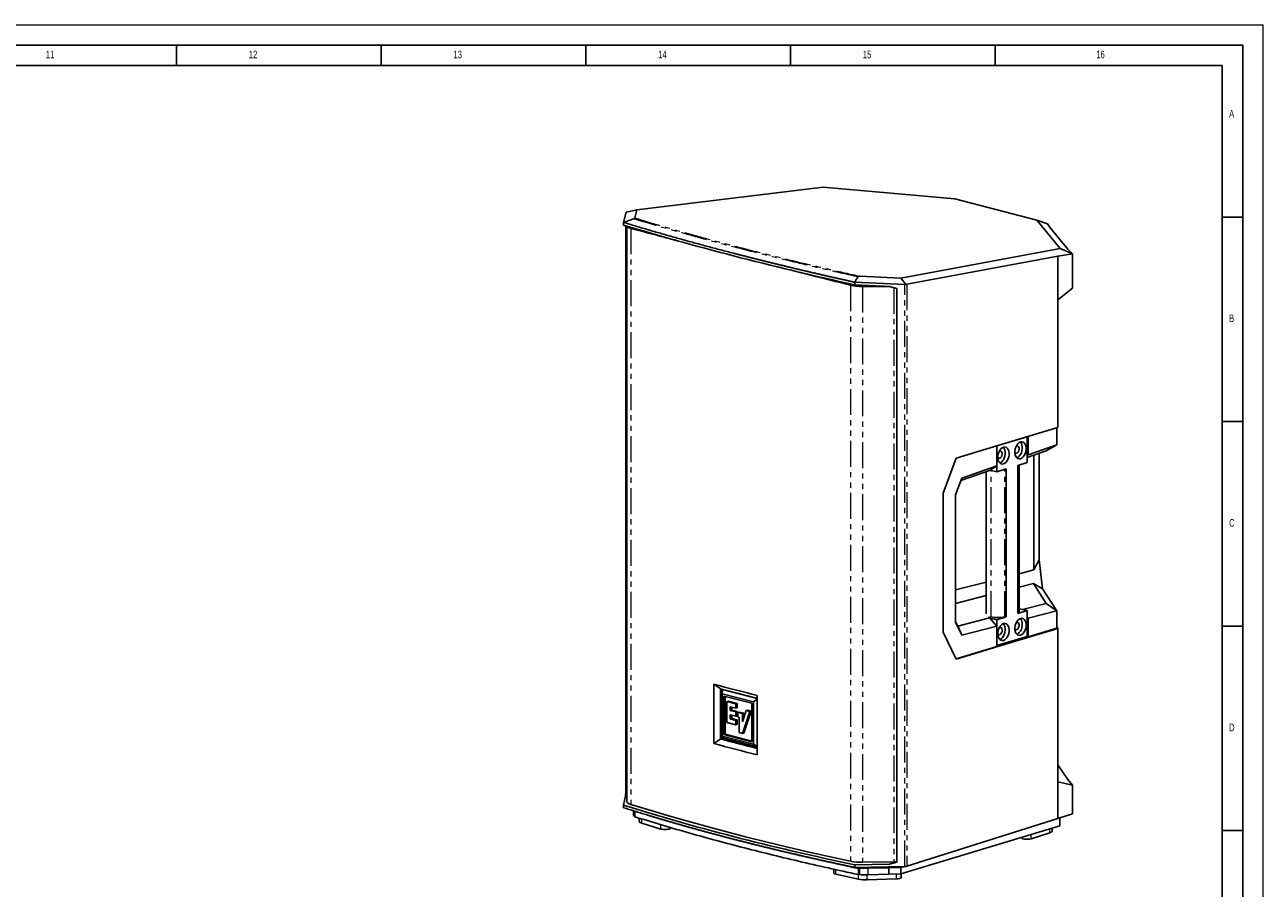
# Model space of a CAD drawing. Header units: millimetres. Extents: x 0 to 841, y 0 to 594.
# Tile 22 of 22: x 538 to 841, y 383 to 594. Entities that reach past the tile are written whole.
import ezdxf

# ---------------------------------------------------------------- set-up
doc = ezdxf.new("R2010")
doc.units = ezdxf.units.MM
doc.linetypes.add('PHANTOM', pattern=[12.7, 6.35, -1.27, 1.27, -1.27, 1.27, -1.27])
doc.layers.add('FORMAT', color=7, linetype='Continuous')
doc.styles.add('SLDTEXTSTYLE0', font='TXT', dxfattribs={"width": 0.75})

msp = doc.modelspace()

# ---------------------------------------------------------------- linework, layer by layer
at = {"color": 7, "linetype": 'Continuous', "lineweight": 18}
for p in [(0.000004, 594.00001), (841.000004, 0.00001)]:
    msp.add_line(p, (841.000004, 594.00001), dxfattribs=at)
at = {"color": 7, "linetype": 'Continuous', "lineweight": 25}
for p, q in [((733.526179, 554.303823), (687.992771, 548.776632)), ((765.661874, 551.414415), (733.526179, 554.303823)), ((785.683002, 546.232566), (765.661874, 551.414415)), ((684.744478, 545.673608), (685.377872, 548.15464)), ((685.443606, 548.22268), (687.992771, 548.776632)), ((687.992771, 548.776632), (687.480304, 546.769272)), ((684.744478, 545.673608), (684.744478, 545.026328)), ((685.274244, 544.865233), (685.274244, 406.448885)), ((685.502534, 544.795987), (685.502534, 404.124649)), ((791.349392, 539.338074), (785.683002, 546.232566)), ((785.683002, 546.232566), (788.315419, 545.343675)), ((788.321227, 545.340499), (788.315419, 545.343675)), ((789.059014, 544.300558), (788.321227, 545.340499)), ((690.266483, 543.385283), (686.783161, 544.320208)), ((789.059014, 544.300558), (793.289119, 539.153644)), ((752.460188, 532.091236), (791.349392, 539.338074)), ((791.349392, 539.338074), (794.377502, 537.97457)), ((794.377502, 537.97457), (793.289119, 539.153644)), ((790.822635, 537.42903), (753.932527, 530.554716)), ((790.822635, 537.42903), (794.37899, 537.970972)), ((790.822635, 537.42903), (790.822635, 526.74069)), ((794.37899, 537.970972), (794.377502, 537.97457)), ((794.37899, 537.970972), (794.37899, 529.629305)), ((740.401102, 530.442864), (733.834836, 532.088594)), ((753.459973, 530.533696), (741.195169, 531.063094)), ((741.195169, 531.063094), (741.195169, 530.415814)), ((749.648674, 530.050927), (741.195169, 530.415814)), ((742.536951, 532.519564), (752.460188, 532.091236)), ((745.739456, 530.219664), (745.733556, 530.129038)), ((746.359451, 530.124501), (746.371055, 530.192402)), ((746.414842, 530.159461), (746.415797, 530.190471)), ((746.416078, 530.124084), (746.414842, 530.159461)), ((746.463301, 530.172581), (746.463566, 530.188409)), ((746.465816, 530.123718), (746.463301, 530.172581)), ((747.39271, 530.148303), (747.399388, 530.116681)), ((751.453367, 529.496407), (749.648674, 530.050927)), ((752.460188, 532.091236), (753.716089, 530.552461)), ((794.37899, 529.629305), (790.822635, 526.74069)), ((751.453367, 529.496407), (751.453367, 389.320468)), ((790.822635, 495.562684), (790.822635, 526.74069)), ((783.339235, 493.280086), (775.938291, 491.037318)), ((783.769915, 493.42544), (776.141066, 491.113608)), ((783.310916, 493.286346), (783.339235, 493.280086)), ((783.339235, 493.280086), (783.339235, 486.960426)), ((783.56714, 488.859816), (783.56714, 493.363992)), ((790.822635, 495.562684), (783.769915, 493.42544)), ((790.53818, 491.297713), (790.53818, 495.476483)), ((776.141066, 491.113608), (765.998029, 488.039881)), ((775.938291, 486.191872), (775.938291, 491.052159)), ((783.56714, 488.859816), (790.53818, 491.297713)), ((787.981952, 489.866884), (790.536362, 491.295267)), ((790.53818, 491.297713), (790.536362, 491.295267)), ((762.775129, 479.46208), (765.998029, 488.039881)), ((787.981952, 489.866884), (783.339235, 488.243243)), ((783.339235, 488.712988), (783.56714, 488.859816)), ((784.964998, 460.73685), (784.964998, 488.811801)), ((786.220509, 489.250876), (786.220509, 463.223457)), ((774.115483, 485.017533), (767.126382, 482.573319)), ((767.358613, 483.191406), (775.938291, 486.191872)), ((773.342434, 484.747183), (773.342434, 450.002804)), ((775.938291, 486.191872), (774.115483, 485.017533)), ((775.926867, 484.714196), (774.227669, 485.089808)), ((775.926867, 486.184512), (775.926867, 484.714196)), ((778.227812, 485.41147), (775.926867, 484.714196)), ((778.227812, 449.256866), (778.227812, 485.41147)), ((783.339235, 486.960426), (781.03829, 486.263152)), ((781.03829, 450.108548), (781.03829, 486.263152)), ((781.337136, 450.511855), (781.337136, 486.353714)), ((765.819594, 479.095282), (767.358613, 483.191406)), ((762.775129, 445.548458), (762.775129, 479.46208)), ((765.819594, 447.97298), (765.819594, 479.095282)), ((786.220509, 463.223457), (784.964998, 460.73685)), ((787.06847, 456.153937), (786.220509, 463.223457)), ((781.337136, 459.806817), (784.964998, 460.73685)), ((765.819594, 455.828762), (773.342434, 457.757307)), ((784.835657, 457.438105), (781.337136, 456.541229)), ((787.981952, 452.544091), (784.835657, 457.438105)), ((784.835657, 457.438105), (787.06847, 456.153937)), ((773.342434, 454.491719), (765.819594, 452.563175)), ((787.06847, 456.153937), (790.536362, 450.759684)), ((783.339235, 450.805822), (781.337136, 451.248391)), ((782.191235, 451.059591), (787.981952, 452.544091)), ((790.536362, 450.759684), (787.981952, 452.544091)), ((765.819594, 448.119431), (766.371314, 446.985404)), ((767.358613, 444.809619), (765.819594, 447.97298)), ((766.363262, 447.001955), (774.115483, 448.989303)), ((774.548345, 449.285596), (773.769866, 449.086026)), ((773.769866, 449.086026), (774.115483, 448.989303)), ((774.548345, 449.238424), (773.913135, 449.045931)), ((774.115483, 448.989303), (775.938291, 447.009092)), ((775.926867, 448.559592), (774.149344, 448.952518)), ((778.227812, 449.256866), (775.926867, 448.559592)), ((775.926867, 447.021502), (775.926867, 448.559592)), ((778.227812, 449.256866), (777.875295, 449.210003)), ((783.339235, 450.805822), (781.03829, 450.108548)), ((781.03829, 450.108548), (781.161982, 450.205994)), ((783.339235, 444.486162), (783.339235, 450.805822)), ((783.56714, 448.964813), (783.339235, 449.212399)), ((790.53818, 450.751899), (783.56714, 448.964813)), ((783.56714, 444.354365), (783.56714, 448.964813)), ((790.536362, 450.759684), (790.53818, 450.751899)), ((790.53818, 446.466856), (790.53818, 450.751899)), ((765.998029, 438.923981), (762.775129, 445.548458)), ((767.358613, 444.809619), (766.371314, 446.985404)), ((775.938291, 447.009092), (767.358613, 444.809619)), ((775.938291, 442.042532), (775.938291, 447.009092)), ((790.53818, 446.466856), (783.56714, 444.354365)), ((783.769915, 444.309541), (790.822635, 446.446784)), ((790.822635, 446.446784), (790.53818, 446.864317)), ((790.822635, 408.95936), (790.822635, 446.446784)), ((775.938291, 442.042532), (765.95297, 439.016599)), ((765.998029, 438.923981), (776.141066, 441.997708)), ((783.339235, 444.486162), (775.938291, 442.243394)), ((776.141066, 441.997708), (783.769915, 444.309541)), ((783.183883, 444.439085), (783.56714, 444.354365)), ((706.764985, 418.291505), (706.764985, 432.808014)), ((708.39936, 431.677765), (708.386427, 431.692082)), ((708.386427, 431.692082), (708.386427, 419.394072)), ((708.717073, 431.592963), (708.717073, 419.497313)), ((708.84566, 430.485501), (708.865069, 431.519525)), ((716.434022, 428.521488), (708.84566, 430.485501)), ((708.84566, 430.485501), (708.84566, 420.119606)), ((717.363333, 429.320012), (708.865069, 431.519525)), ((709.196231, 429.915878), (716.083451, 428.133334)), ((709.196231, 420.50776), (709.196231, 429.915878)), ((709.537737, 420.605925), (709.537737, 429.827489)), ((717.389153, 430.058277), (717.389153, 415.541768)), ((710.30547, 428.678424), (709.98701, 428.574295)), ((709.98701, 428.574295), (712.136664, 428.017923)), ((709.98701, 423.438287), (709.98701, 428.574295)), ((710.30547, 428.678424), (712.47817, 428.116088)), ((712.136664, 426.963511), (710.800393, 427.309363)), ((710.800393, 427.309363), (710.800393, 426.371163)), ((711.141899, 427.220975), (711.141899, 426.469328)), ((712.47817, 428.116088), (712.136664, 428.017923)), ((712.136664, 428.017923), (712.136664, 426.963511)), ((712.47817, 427.030193), (712.136664, 426.963511)), ((712.47817, 428.116088), (712.47817, 427.030193)), ((716.083451, 428.133334), (716.083451, 418.725216)), ((716.434022, 428.521488), (717.363333, 429.149339)), ((716.434022, 418.155593), (716.434022, 428.521488)), ((717.363333, 417.070677), (717.363333, 429.368687)), ((712.136664, 424.953892), (710.792093, 425.301893)), ((710.792093, 425.301893), (710.792093, 424.318341)), ((711.133599, 424.416506), (710.792093, 424.318341)), ((710.792093, 424.318341), (712.144964, 423.968193)), ((711.141899, 426.469328), (710.800393, 426.371163)), ((710.800393, 426.371163), (712.136664, 426.025311)), ((711.133599, 425.213504), (711.133599, 424.416506)), ((711.133599, 424.416506), (712.48647, 424.066357)), ((711.141899, 426.469328), (712.47817, 426.123475)), ((712.47817, 426.123475), (712.136664, 426.025311)), ((712.136664, 426.025311), (712.136664, 424.953892)), ((712.47817, 425.020574), (712.136664, 424.953892)), ((712.48647, 424.066357), (712.144964, 423.968193)), ((712.144964, 423.968193), (712.144964, 422.879767)), ((712.47817, 426.123475), (712.47817, 425.020574)), ((712.48647, 424.066357), (712.48647, 422.94645)), ((712.9583, 425.99354), (712.639841, 425.88941)), ((712.639841, 424.82366), (712.639841, 425.88941)), ((712.639841, 425.88941), (713.755129, 425.600752)), ((712.987396, 424.733706), (712.639841, 424.82366)), ((712.9583, 425.99354), (714.096635, 425.698917)), ((712.987396, 420.992244), (712.987396, 424.733706)), ((713.755129, 423.562789), (714.709608, 426.354273)), ((714.096635, 425.698917), (713.755129, 425.600752)), ((713.755129, 425.600752), (713.755129, 423.562789)), ((715.589389, 426.126569), (713.780028, 420.787095)), ((714.096635, 425.698917), (714.096635, 424.561563)), ((715.9368, 426.223205), (714.117631, 420.854788)), ((715.031997, 426.457385), (714.709608, 426.354273)), ((714.709608, 426.354273), (715.589389, 426.126569)), ((715.031997, 426.457385), (715.9368, 426.223205)), ((715.9368, 426.223205), (715.589389, 426.126569)), ((709.537737, 420.605925), (709.196231, 420.50776)), ((716.083451, 418.911769), (709.537737, 420.605925)), ((712.144964, 422.879767), (709.98701, 423.438287)), ((712.48647, 422.94645), (712.144964, 422.879767)), ((713.780028, 420.787095), (712.987396, 420.992244)), ((714.117631, 420.854788), (713.780028, 420.787095)), ((708.386427, 419.394072), (708.39936, 419.415083)), ((708.39936, 419.415083), (708.717073, 419.497313)), ((708.717073, 419.497313), (717.363333, 417.259497)), ((708.84566, 420.119606), (716.434022, 418.155593)), ((708.84566, 420.119606), (708.865069, 419.661175)), ((708.865069, 419.661175), (717.363333, 417.461663)), ((716.083451, 418.725216), (709.196231, 420.50776)), ((716.434022, 418.155593), (717.363333, 417.536139)), ((793.289119, 409.49921), (790.822635, 413.119603)), ((790.822635, 408.95936), (790.822635, 399.964703)), ((794.37899, 408.084422), (790.822635, 408.95936)), ((793.289119, 409.49921), (794.37899, 408.084422)), ((685.181646, 405.501476), (684.744478, 403.257466)), ((685.274244, 406.448885), (685.181646, 405.501476)), ((685.181646, 405.501476), (685.502534, 405.575956)), ((685.502534, 406.501872), (685.274244, 406.448885)), ((794.37899, 408.084422), (794.37899, 401.080346)), ((684.744478, 403.257466), (684.744478, 402.613343)), ((687.171594, 401.867875), (687.171594, 400.881564)), ((687.460741, 401.779066), (687.460741, 400.412757)), ((688.533619, 400.085826), (688.533619, 399.291914)), ((753.932527, 388.308253), (790.822635, 399.964703)), ((794.37899, 401.080346), (790.822635, 399.964703)), ((791.344798, 400.128507), (791.344798, 398.195528)), ((693.867261, 397.396783), (689.168617, 398.841466)), ((696.2338, 397.747623), (696.148363, 397.571331)), ((752.463374, 386.412973), (791.344798, 398.195528)), ((788.858663, 396.491247), (784.279947, 395.020995)), ((789.457068, 396.930197), (789.457068, 397.623474)), ((781.985001, 395.182931), (781.899548, 395.333257)), ((721.409, 392.463079), (723.238269, 392.021803)), ((736.080876, 387.594744), (736.080876, 386.619951)), ((741.195169, 388.646952), (749.660339, 388.813163)), ((741.195169, 388.646952), (741.195169, 388.002914)), ((741.195169, 388.002961), (753.459973, 388.243776)), ((742.357852, 387.766851), (742.087593, 387.761545)), ((742.087593, 387.761545), (742.087593, 386.274287)), ((742.357852, 387.766851), (742.357852, 386.2779)), ((750.791239, 389.389886), (743.056689, 389.286504)), ((744.405369, 387.843633), (749.517218, 387.907423)), ((752.463374, 387.96527), (749.517218, 387.907423)), ((749.517218, 386.373594), (749.517218, 387.907423)), ((751.453367, 389.37972), (749.660339, 388.813163)), ((749.660339, 388.813163), (751.453367, 389.320468)), ((753.72017, 388.24362), (752.463374, 387.96527)), ((752.463374, 387.96527), (752.463374, 386.412973)), ((742.124843, 385.146821), (736.543016, 386.362919)), ((742.087593, 386.274287), (742.357852, 386.2779)), ((751.441029, 385.222935), (744.20159, 384.98791)), ((749.517218, 386.373594), (744.405369, 386.207639)), ((749.517218, 386.373594), (752.463374, 386.412973)), ((752.57757, 385.556296), (752.57757, 386.447578))]:
    msp.add_line(p, q, dxfattribs=at)
at = {"color": 8, "linetype": 'PHANTOM', "lineweight": 18}
for p, q in [((686.471078, 544.252477), (686.471078, 403.427169)), ((686.909599, 544.371483), (686.909599, 544.286272)), ((740.143499, 530.361032), (740.143499, 389.535724)), ((743.056689, 530.033701), (743.056689, 389.286504)), ((746.390868, 530.12427), (746.414842, 530.159461)), ((746.463301, 530.172581), (746.473783, 530.187968)), ((750.791239, 529.699856), (750.791239, 389.389886)), ((753.459973, 388.243776), (753.459973, 530.533696)), ((753.932527, 530.554716), (753.932527, 388.308253)), ((774.548345, 449.238424), (774.548345, 485.018922)), ((777.875295, 449.210003), (777.875295, 485.304644)), ((781.161982, 450.205994), (781.161982, 486.300635)), ((775.938291, 442.042532), (776.141066, 441.997708)), ((783.56714, 444.354365), (783.769915, 444.309541)), ((689.168617, 398.841466), (689.168617, 399.892328)), ((693.867261, 397.396783), (693.867261, 398.460541)), ((696.148363, 397.571331), (696.148363, 397.772005)), ((788.858663, 396.491247), (788.858663, 397.442134)), ((781.985001, 395.182931), (781.985001, 395.359152)), ((784.279947, 395.020995), (784.279947, 396.054608)), ((736.543016, 386.362919), (736.543016, 387.493152)), ((744.405369, 387.843633), (744.405369, 386.207639)), ((742.124843, 385.146821), (742.124843, 386.274785)), ((744.20159, 384.98791), (744.20159, 386.202368)), ((751.441029, 385.222935), (751.441029, 386.399308))]:
    msp.add_line(p, q, dxfattribs=at)
at = {"color": 7, "linetype": 'Continuous', "lineweight": 25, "flags": 128}
for points in [[(746.631881, 530.122487), (746.616548, 530.155974), (746.606521, 530.182238)], [(777.554817, 486.658026), (777.883796, 486.817129), (778.193656, 487.085808), (778.466389, 487.448447), (778.686144, 487.883971), (778.840151, 488.367069), (778.919459, 488.869665), (778.919459, 489.36255), (778.840151, 489.817079), (778.686144, 490.206837), (778.466389, 490.509172), (778.193656, 490.706514), (777.883796, 490.787394), (777.554817, 490.747112), (777.225838, 490.588008), (776.915979, 490.319329), (776.643246, 489.95669), (776.42349, 489.521166), (776.269483, 489.038068), (776.190175, 488.535472), (776.190175, 488.042587), (776.269483, 487.588058), (776.42349, 487.1983), (776.643246, 486.895965), (776.915979, 486.698623), (777.225838, 486.617743), (777.554817, 486.658026)], [(776.659962, 486.87936), (776.945962, 487.02444), (777.255822, 487.293119), (777.528555, 487.655758), (777.74831, 488.091281), (777.902317, 488.574379), (777.981625, 489.076975), (777.981625, 489.56986), (777.902317, 490.024389), (777.74831, 490.414147), (777.528555, 490.716482), (777.511838, 490.733088)], [(781.711285, 487.917594), (782.040264, 488.076698), (782.350123, 488.345376), (782.622856, 488.708015), (782.842612, 489.143539), (782.996619, 489.626637), (783.075927, 490.129233), (783.075927, 490.622118), (782.996619, 491.076647), (782.842612, 491.466405), (782.622856, 491.76874), (782.350123, 491.966082), (782.040264, 492.046962), (781.711285, 492.00668), (781.382306, 491.847576), (781.072446, 491.578897), (780.799713, 491.216258), (780.579958, 490.780734), (780.425951, 490.297637), (780.346643, 489.795041), (780.346643, 489.302156), (780.425951, 488.847627), (780.579958, 488.457869), (780.799713, 488.155533), (781.072446, 487.958191), (781.382306, 487.877311), (781.711285, 487.917594)], [(780.773451, 489.284015), (780.988508, 489.408977), (781.17452, 489.636644), (781.306366, 489.93627), (781.366239, 490.267387), (781.346052, 490.585277), (781.248532, 490.847007), (781.08685, 491.017229), (780.882842, 491.072953), (780.68976, 491.020725)], [(780.81643, 488.138928), (781.10243, 488.284008), (781.412289, 488.552687), (781.685022, 488.915326), (781.904778, 489.35085), (782.058785, 489.833948), (782.138093, 490.336544), (782.138093, 490.829428), (782.058785, 491.283958), (781.904778, 491.673715), (781.685022, 491.976051), (781.668306, 491.992656)], [(776.616983, 488.024447), (776.83204, 488.149409), (777.018053, 488.377076), (777.149898, 488.676702), (777.209771, 489.007819), (777.189584, 489.325709), (777.092065, 489.587439), (776.930383, 489.75766), (776.726374, 489.813385), (776.533292, 489.761156)], [(780.68976, 447.876038), (780.773451, 447.910192), (780.988508, 447.915572), (781.17452, 447.800642), (781.306366, 447.580925), (781.366239, 447.286095), (781.346052, 446.95597), (781.248532, 446.635136), (781.08685, 446.366923), (780.882842, 446.187554), (780.66406, 446.121255), (780.460051, 446.176979), (780.338737, 446.288077)], [(781.711285, 448.861993), (782.040264, 448.902275), (782.350123, 448.821395), (782.622856, 448.624053), (782.842612, 448.321718), (782.996619, 447.93196), (783.075927, 447.477431), (783.075927, 446.984546), (782.996619, 446.48195), (782.842612, 445.998852), (782.622856, 445.563329), (782.350123, 445.20069), (782.040264, 444.932011), (781.711285, 444.772907), (781.382306, 444.732625), (781.072446, 444.813505), (780.799713, 445.010847), (780.579958, 445.313182), (780.425951, 445.70294), (780.346643, 446.157469), (780.346643, 446.650354), (780.425951, 447.15295), (780.579958, 447.636047), (780.799713, 448.071571), (781.072446, 448.43421), (781.382306, 448.702889), (781.711285, 448.861993)], [(781.668306, 448.847969), (781.685022, 448.831364), (781.904778, 448.529028), (782.058785, 448.139271), (782.138093, 447.684741), (782.138093, 447.191857), (782.058785, 446.689261), (781.904778, 446.206163), (781.685022, 445.770639), (781.412289, 445.408), (781.10243, 445.139321), (780.81643, 444.994241)], [(776.533292, 446.61647), (776.616983, 446.650624), (776.83204, 446.656003), (777.018053, 446.541074), (777.149898, 446.321357), (777.209771, 446.026527), (777.189584, 445.696402), (777.092065, 445.375568), (776.930383, 445.107355), (776.726374, 444.927986), (776.507592, 444.861687), (776.303584, 444.917411), (776.18227, 445.028509)], [(777.554817, 447.602425), (777.883796, 447.642707), (778.193656, 447.561827), (778.466389, 447.364485), (778.686144, 447.06215), (778.840151, 446.672392), (778.919459, 446.217863), (778.919459, 445.724978), (778.840151, 445.222382), (778.686144, 444.739284), (778.466389, 444.30376), (778.193656, 443.941121), (777.883796, 443.672443), (777.554817, 443.513339), (777.225838, 443.473056), (776.915979, 443.553936), (776.643246, 443.751278), (776.42349, 444.053614), (776.269483, 444.443371), (776.190175, 444.897901), (776.190175, 445.390785), (776.269483, 445.893381), (776.42349, 446.376479), (776.643246, 446.812003), (776.915979, 447.174642), (777.225838, 447.443321), (777.554817, 447.602425)], [(777.511838, 447.588401), (777.528555, 447.571795), (777.74831, 447.26946), (777.902317, 446.879702), (777.981625, 446.425173), (777.981625, 445.932288), (777.902317, 445.429692), (777.74831, 444.946595), (777.528555, 444.511071), (777.255822, 444.148432), (776.945962, 443.879753), (776.659962, 443.734673)], [(706.764985, 432.808014), (708.071005, 432.458656), (709.383369, 432.110894), (710.702049, 431.764736), (712.027015, 431.42019), (713.358238, 431.077264), (714.695688, 430.735964), (716.039337, 430.396299), (717.389153, 430.058277)], [(717.376265, 429.35437), (716.238535, 429.64072), (715.105231, 429.928244), (713.976371, 430.216935), (712.851973, 430.506792), (711.732055, 430.797807), (710.616635, 431.089978), (709.50573, 431.383298), (708.39936, 431.677765)], [(717.389153, 415.541768), (716.039337, 415.879791), (714.695688, 416.219456), (713.358238, 416.560755), (712.027015, 416.903682), (710.702049, 417.248228), (709.383369, 417.594385), (708.071005, 417.942147), (706.764985, 418.291505)], [(708.39936, 419.415083), (709.50573, 419.120617), (710.616635, 418.827296), (711.732055, 418.535126), (712.851973, 418.24411), (713.976371, 417.954254), (715.105231, 417.665562), (716.238535, 417.378039), (717.376265, 417.091689)], [(686.471078, 403.427169), (686.235624, 403.508388), (686.030231, 403.5949), (685.856664, 403.685961), (685.716413, 403.78079), (685.610682, 403.878573), (685.54038, 403.978469), (685.506111, 404.07962), (685.502534, 404.124649)], [(740.143499, 389.535724), (734.852176, 390.68625), (729.638704, 391.860341), (724.504647, 393.057646), (719.451549, 394.277804), (714.480928, 395.520449), (709.594279, 396.785207), (704.793068, 398.071698), (700.078739, 399.379536), (695.452709, 400.708327), (690.916368, 402.057674), (686.471078, 403.427169)], [(689.168617, 398.841466), (689.000539, 398.898908), (688.856185, 398.96052), (688.737088, 399.025649), (688.644511, 399.093604), (688.579436, 399.163663), (688.542554, 399.235083), (688.533619, 399.291914)], [(696.148363, 397.571331), (696.048571, 397.477863), (695.849794, 397.395665), (695.568591, 397.331584), (695.228387, 397.290959), (694.857525, 397.277173), (694.486898, 397.291377), (694.147382, 397.332386), (693.867261, 397.396783)], [(789.457068, 396.930197), (789.452198, 396.888225), (789.421201, 396.816618), (789.361905, 396.746216), (789.27494, 396.677767), (789.161228, 396.611996), (789.021976, 396.549602), (788.858663, 396.491247)], [(784.279947, 395.020995), (784.005187, 394.955068), (783.669123, 394.912198), (783.299748, 394.895955), (782.927836, 394.907693), (782.584367, 394.946434), (782.297955, 395.00895), (782.09246, 395.090034), (781.985001, 395.182931)], [(736.543016, 386.362919), (736.294202, 386.43542), (736.135757, 386.523293), (736.080879, 386.619218), (736.080876, 386.619951)], [(752.57757, 385.556296), (752.524306, 385.461042), (752.367342, 385.372991), (752.119753, 385.30021), (751.802162, 385.248763), (751.441029, 385.222935)]]:
    msp.add_lwpolyline(points, dxfattribs=at)
at = {"color": 7, "linetype": 'Continuous', "lineweight": 25}
for centre, radius, start, end in [((776.504862, 488.406368), 0.398039, 215.85964779, 286.36078482), ((780.661329, 489.665936), 0.398039, 215.85964779, 286.36078482), ((687.658345, 400.936862), 0.489882, 186.48134114, 247.98305235), ((742.75271, 402.884336), 13.601229, 258.94002406, 271.28063299), ((750.702306, 396.937259), 7.547896, 270.67510743, 275.7107267), ((743.833486, 393.826857), 8.846609, 258.86385377, 272.38474434), ((743.897153, 401.266642), 15.067576, 264.13644184, 271.93290281)]:
    msp.add_arc(centre, radius, start, end, dxfattribs=at)
for centre, major_axis, ratio, start_param, end_param in [((686.043651, 548.354029), (0.665692, 0.212483), 0.1695930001, 2.63664207, 3.0359155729), ((993.928146, 688.334273), (398.751261, 127.277694), 0.1695930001, 3.772786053, 3.7728130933), ((993.928146, 580.233019), (399.3088, -22.403835), 0.204448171, 3.8383361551, 4.0385862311), ((993.928146, 688.334273), (398.616141, -42.499628), 0.563567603, 4.0871030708, 4.0871301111), ((682.801609, -757.96796), (1988.079336, 45.7714), 0.6475404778, 1.5229482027, 1.5255901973), ((682.374338, -758.078546), (1988.079336, 45.7714), 0.6475404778, 1.5219354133, 1.5253647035), ((753.42559, 530.9143), (0.665466, -0.070951), 0.563567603, 4.8240005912, 5.2232740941), ((753.42559, 530.91298), (0.658766, -0.262554), 0.3897669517, 5.31737121, 5.7304383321), ((993.928146, 472.018913), (399.334494, 2.559708), 0.2647694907, 3.8251686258, 4.0254187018), ((743.898924, 387.439614), (4.069182, 0.101227), 0.0969148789, 1.4436035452, 1.956794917), ((753.42559, 388.178365), (0.666665, 0.016584), 0.0969148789, 1.1107030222, 1.5167880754), ((753.42559, 388.178381), (0.666647, 0.187751), 0.027357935, 5.1623666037, 5.5686221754)]:
    msp.add_ellipse(centre, major_axis=major_axis, ratio=ratio, start_param=start_param, end_param=end_param, dxfattribs=at)
for points, knots in [([(684.751312, 545.674163), (685.152349, 545.82274), (685.953546, 546.119571), (686.754566, 546.416463), (687.154638, 546.564747)], [0, 0, 0, 0, 0.5005466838, 1, 1, 1, 1]), ([(741.186809, 531.067582), (740.892026, 531.132908), (740.302474, 531.263557), (739.420798, 531.460043), (738.541101, 531.656897), (737.663578, 531.854154), (736.788184, 532.051803), (735.914941, 532.249844), (735.043852, 532.448275), (734.174924, 532.647095), (733.308164, 532.846302), (732.443579, 533.045895), (731.581175, 533.245871), (730.72096, 533.446229), (729.862941, 533.646967), (729.007122, 533.848084), (728.153513, 534.049578), (727.302119, 534.251446), (726.452946, 534.453689), (725.606002, 534.656303), (724.761293, 534.859287), (723.918826, 535.06264), (723.078607, 535.266359), (722.240642, 535.470444), (721.404939, 535.674891), (720.571504, 535.8797), (719.740344, 536.084869), (718.911464, 536.290395), (718.084871, 536.496278), (717.260572, 536.702515), (716.438573, 536.909105), (715.618881, 537.116046), (714.801501, 537.323336), (713.986441, 537.530974), (713.173706, 537.738957), (712.363303, 537.947284), (711.300829, 538.22165), (709.989451, 538.56256), (708.433415, 538.970664), (706.886049, 539.380107), (705.347405, 539.790877), (703.817531, 540.202961), (702.296479, 540.616347), (700.784297, 541.031023), (699.281035, 541.446976), (697.786742, 541.864195), (696.301467, 542.282666), (694.825258, 542.702377), (693.358164, 543.123315), (691.900229, 543.545467), (690.451517, 543.968822), (689.012014, 544.393361), (687.582, 544.819096), (686.16065, 545.245915), (685.221107, 545.531409), (684.751312, 545.674163)], [0, 0, 0, 0, 0.0142976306, 0.0285945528, 0.0428907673, 0.0571862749, 0.0714810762, 0.085775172, 0.100068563, 0.1143612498, 0.1286532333, 0.142944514, 0.1572350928, 0.1715249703, 0.1858141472, 0.2001026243, 0.2143904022, 0.2286774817, 0.2429638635, 0.2572495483, 0.2715345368, 0.2858188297, 0.3001024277, 0.3143853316, 0.3286675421, 0.3429490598, 0.3572298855, 0.3715100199, 0.3857894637, 0.4000682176, 0.4143462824, 0.4286236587, 0.4429003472, 0.4571763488, 0.471451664, 0.4857262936, 0.5000002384, 0.5277554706, 0.5555133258, 0.5832738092, 0.6110369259, 0.6388026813, 0.6665710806, 0.694342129, 0.7221158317, 0.7498921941, 0.7776712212, 0.8054529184, 0.833237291, 0.861024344, 0.8888140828, 0.9166065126, 0.9444016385, 0.9721994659, 1, 1, 1, 1]), ([(685.515048, 544.876607), (685.515488, 544.838049), (685.516583, 544.741985), (685.655679, 544.595193), (685.912613, 544.440242), (686.204421, 544.327924), (686.412589, 544.269026), (686.471078, 544.252477)], [0, 0, 0, 0, 0.166250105, 0.4142023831, 0.6551642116, 0.9031108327, 1, 1, 1, 1]), ([(687.154638, 546.564747), (687.181404, 546.574668), (687.20707, 546.584691), (687.255935, 546.604964), (687.279401, 546.615347), (687.343175, 546.645695), (687.377525, 546.665203), (687.428885, 546.700307), (687.446582, 546.716179), (687.47075, 546.744792), (687.477307, 546.757536), (687.480304, 546.769272)], [0, 0, 0, 0, 0.125, 0.125, 0.25, 0.25, 0.5, 0.5, 0.75, 0.75, 1, 1, 1, 1]), ([(686.783161, 544.320208), (686.511518, 544.398715), (686.196011, 544.489899), (686.115903, 544.605941), (686.104765, 544.622074)], [0, 0, 0, 0, 0.8609717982, 1, 1, 1, 1]), ([(686.471078, 544.252477), (689.16065, 543.526557), (692.928455, 542.50962), (696.906752, 541.460197), (698.045221, 541.159883)], [0, 0, 0, 0, 0.7138299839, 1, 1, 1, 1]), ([(725.413496, 534.069531), (727.086507, 533.643883), (731.883754, 532.423367), (736.885852, 531.174418), (740.143499, 530.361032)], [0, 0, 0, 0, 0.3487439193, 1, 1, 1, 1]), ([(740.143499, 530.361032), (740.347032, 530.310324), (740.562926, 530.265287), (740.904538, 530.205898), (741.021391, 530.187472), (741.261163, 530.153411), (741.384754, 530.137707), (741.758723, 530.095644), (742.012512, 530.074157), (742.399754, 530.051556), (742.529935, 530.045638), (742.792556, 530.037124), (742.924882, 530.034546), (743.056689, 530.033701)], [0, 0, 0, 0, 0.25, 0.25, 0.375, 0.375, 0.5, 0.5, 0.75, 0.75, 0.875, 0.875, 1, 1, 1, 1]), ([(743.035819, 530.147128), (742.797404, 530.148621), (742.561621, 530.156266), (742.211731, 530.176548), (742.095736, 530.184787), (741.865037, 530.204272), (741.749741, 530.215591), (741.411507, 530.253577), (741.195728, 530.284197), (740.886281, 530.337867), (740.785517, 530.357054), (740.588889, 530.398094), (740.49314, 530.419937), (740.401102, 530.442864)], [0, 0, 0, 0, 0.25, 0.25, 0.375, 0.375, 0.5, 0.5, 0.75, 0.75, 0.875, 0.875, 1, 1, 1, 1]), ([(741.186809, 531.067582), (741.318914, 531.285758), (741.582842, 531.721644), (741.847399, 532.157384), (741.979535, 532.37502)], [0, 0, 0, 0, 0.5005363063, 1, 1, 1, 1]), ([(742.536951, 532.519564), (742.479031, 532.522064), (742.421822, 532.522495), (742.309539, 532.517129), (742.253577, 532.511237), (742.175577, 532.494964), (742.150806, 532.488353), (742.104234, 532.472261), (742.08256, 532.462756), (742.025625, 532.430873), (741.997284, 532.404239), (741.979535, 532.37502)], [0, 0, 0, 0, 0.25, 0.25, 0.5, 0.5, 0.625, 0.625, 0.75, 0.75, 1, 1, 1, 1]), ([(777.875295, 449.210003), (777.606653, 449.181452), (777.025139, 449.119649), (776.125284, 449.096198), (775.234365, 449.122659), (774.776954, 449.199847), (774.548345, 449.238424)], [0, 0, 0, 0, 0.2482086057, 0.537282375, 0.7687388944, 1, 1, 1, 1]), ([(781.161982, 450.205994), (781.240446, 450.279041), (781.348669, 450.379791), (781.317693, 450.483113), (781.309175, 450.511524)], [0, 0, 0, 0, 0.7250217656, 1, 1, 1, 1]), ([(684.744478, 402.613342), (684.969623, 402.541872), (685.419912, 402.398931), (686.098135, 402.185143), (686.778395, 401.971812), (687.460887, 401.758986), (688.145552, 401.546653), (688.8324, 401.334819), (689.521422, 401.123483), (690.212615, 400.912649), (690.905973, 400.702316), (691.601491, 400.492487), (692.299164, 400.283164), (692.998987, 400.074347), (693.700956, 399.866038), (694.405065, 399.658239), (695.11131, 399.450951), (695.819684, 399.244176), (696.530184, 399.037914), (697.242804, 398.832169), (697.957539, 398.62694), (698.674384, 398.422229), (699.393333, 398.218039), (700.114383, 398.01437), (700.837527, 397.811223), (701.56276, 397.608601), (702.290078, 397.406505), (703.019474, 397.204935), (703.750945, 397.003895), (704.484484, 396.803384), (705.220087, 396.603404), (705.957748, 396.403958), (706.697461, 396.205046), (707.439223, 396.006669), (708.183026, 395.80883), (708.928867, 395.611529), (709.67674, 395.414768), (710.426639, 395.218548), (711.178558, 395.022871), (711.932494, 394.827738), (712.68844, 394.633151), (713.446391, 394.43911), (714.206341, 394.245618), (714.968286, 394.052675), (715.732219, 393.860284), (716.498135, 393.668445), (717.26603, 393.477159), (718.035896, 393.286429), (718.807729, 393.096255), (719.581524, 392.906639), (720.357274, 392.717582), (721.134975, 392.529086), (721.91462, 392.341152), (722.696205, 392.153781), (723.479723, 391.966974), (724.265169, 391.780734), (725.052538, 391.595061), (725.841823, 391.409956), (726.633019, 391.225421), (727.426121, 391.041457), (728.221123, 390.858066), (729.018019, 390.675249), (729.816804, 390.493007), (730.617471, 390.311341), (731.420016, 390.130253), (732.224432, 389.949744), (733.030713, 389.769816), (733.838855, 389.590469), (734.64885, 389.411705), (735.460694, 389.233525), (736.274381, 389.05593), (737.089904, 388.878922), (737.90726, 388.702503), (738.726432, 388.526671), (739.547459, 388.35144), (740.370169, 388.176758), (740.920169, 388.060805), (741.195169, 388.002828)], [0, 0, 0, 0, 0.0133333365, 0.0266666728, 0.0400000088, 0.0533333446, 0.0666666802, 0.0800000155, 0.0933333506, 0.1066666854, 0.1200000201, 0.1333333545, 0.1466666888, 0.1600000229, 0.1733333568, 0.1866666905, 0.200000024, 0.2133333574, 0.2266666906, 0.2400000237, 0.2533333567, 0.2666666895, 0.2800000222, 0.2933333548, 0.3066666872, 0.3200000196, 0.3333333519, 0.346666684, 0.3600000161, 0.3733333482, 0.3866666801, 0.400000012, 0.4133333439, 0.4266666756, 0.4400000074, 0.4533333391, 0.4666666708, 0.4800000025, 0.4933333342, 0.5066666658, 0.5199999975, 0.5333333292, 0.5466666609, 0.5599999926, 0.5733333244, 0.5866666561, 0.599999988, 0.6133333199, 0.6266666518, 0.6399999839, 0.6533333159, 0.6666666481, 0.6799999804, 0.6933333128, 0.7066666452, 0.7199999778, 0.7333333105, 0.7466666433, 0.7599999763, 0.7733333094, 0.7866666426, 0.799999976, 0.8133333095, 0.8266666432, 0.8399999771, 0.8533333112, 0.8666666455, 0.8799999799, 0.8933333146, 0.9066666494, 0.9199999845, 0.9333333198, 0.9466666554, 0.9599999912, 0.9733333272, 0.9866666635, 1, 1, 1, 1]), ([(687.460741, 400.412757), (691.555568, 399.12306), (695.769201, 397.860022), (700.101641, 396.623642), (704.434486, 395.387147), (708.880991, 394.17877), (713.441156, 392.998514), (718.001495, 391.818213), (722.670301, 390.667372), (727.447576, 389.545993), (732.224675, 388.424655), (737.104681, 387.334087), (742.087593, 386.274287)], [0, 0, 0, 0, 0.25, 0.25, 0.25, 0.5, 0.5, 0.5, 0.75, 0.75, 0.75, 1, 1, 1, 1]), ([(723.245535, 392.024094), (726.228874, 391.314021), (732.373881, 389.851431), (738.787647, 388.471522), (742.087593, 387.761545)], [0, 0, 0, 0, 0.4854901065, 1, 1, 1, 1]), ([(742.087594, 387.761545), (741.938562, 387.801769), (741.640524, 387.882211), (741.343612, 387.962712), (741.195168, 388.002959)], [0, 0, 0, 0, 0.5000413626, 1, 1, 1, 1])]:
    msp.add_open_spline(points, degree=3, knots=knots, dxfattribs=at)
at = {"color": 8, "linetype": 'PHANTOM', "lineweight": 18}
for points, knots in [([(741.979535, 532.37502), (739.478585, 532.930627), (737.003373, 533.491021), (732.104384, 534.621373), (729.680137, 535.191447), (722.488626, 536.915082), (717.802932, 538.081923), (710.937476, 539.858828), (708.676884, 540.455398), (704.214286, 541.656309), (702.012113, 542.26069), (695.492955, 544.085609), (691.262641, 545.318146), (687.154638, 546.564747)], [0, 0, 0, 0, 0.125, 0.125, 0.25, 0.25, 0.5, 0.5, 0.625, 0.625, 0.75, 0.75, 1, 1, 1, 1]), ([(687.480304, 546.769272), (691.603051, 545.517136), (695.849359, 544.279168), (702.394272, 542.446291), (704.605314, 541.839292), (709.086216, 540.633212), (711.356251, 540.034091), (718.250854, 538.249642), (722.95704, 537.077929), (730.180881, 535.347219), (732.616125, 534.774837), (737.537587, 533.639958), (740.024279, 533.077346), (742.536951, 532.519564)], [0, 0, 0, 0, 0.25, 0.25, 0.375, 0.375, 0.5, 0.5, 0.75, 0.75, 0.875, 0.875, 1, 1, 1, 1])]:
    msp.add_open_spline(points, degree=3, knots=knots, dxfattribs=at)
at = {"color": 7, "linetype": 'Continuous', "lineweight": 25}
for points in [[(708.386427, 431.692082), (707.845687, 432.063706), (707.305207, 432.435685), (706.764985, 432.808014)], [(717.363333, 429.368687), (717.371944, 429.59813), (717.38055, 429.827994), (717.389153, 430.058277)], [(706.764985, 418.291505), (707.305207, 418.659381), (707.845687, 419.026904), (708.386427, 419.394072)], [(717.389153, 415.541768), (717.38055, 416.05169), (717.371944, 416.561328), (717.363333, 417.070677)]]:
    msp.add_open_spline(points, degree=3, dxfattribs=at)
at = {"layer": 'FORMAT'}
for p, q in [((15.000004, 589.00001), (836.000004, 589.00001)), ((575.5, 584.00001), (575.5, 589.00001)), ((625.5, 584.00001), (625.5, 589.00001)), ((675.5, 584.00001), (675.5, 589.00001)), ((725.5, 584.00001), (725.5, 589.00001)), ((775.5, 584.00001), (775.5, 589.00001)), ((836.000004, 5.00001), (836.000004, 589.00001)), ((20.000004, 584.00001), (831.000004, 584.00001)), ((831.000004, 10.00001), (831.000004, 584.00001)), ((836, 547), (831, 547)), ((831, 497), (836, 497)), ((836, 447), (831, 447)), ((831, 397), (836, 397))]:
    msp.add_line(p, q, dxfattribs=at)

# ---------------------------------------------------------------- texts
at = {"layer": 'FORMAT', "attachment_point": 1, "style": 'SLDTEXTSTYLE0'}
for s, insert, char_height in [('11', (543.59375, 587.668031), 1.8520833), ('12', (593.177083, 587.668031), 1.8520833), ('13', (643.177083, 587.668031), 1.8520833), ('14', (693.177083, 587.668031), 1.8520833), ('15', (743.177083, 587.668031), 1.8520833), ('16', (800.212357, 587.668031), 1.8520833), ('A', (832.666652, 573.168024), 1.852083), ('B', (832.666652, 523.168024), 1.852083), ('C', (832.666652, 473.168024), 1.852083), ('D', (832.666652, 423.168024), 1.852083)]:
    msp.add_mtext(s, dxfattribs=dict(at, insert=insert, char_height=char_height))

doc.saveas('drawing.dxf')
